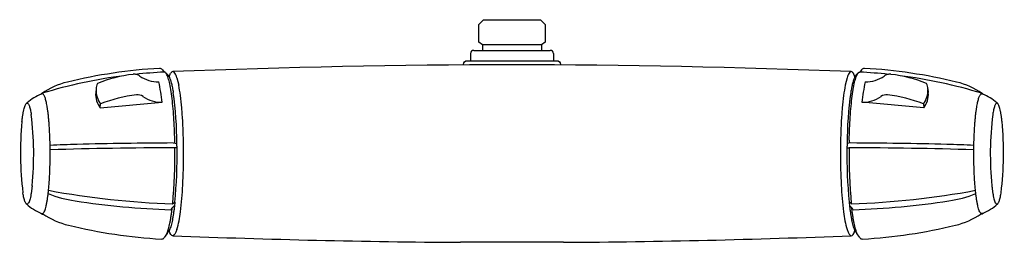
# Model space of a CAD drawing. Header units: millimetres. Extents: x -152 to 152, y -24 to 45.
import ezdxf

# ---------------------------------------------------------------- set-up
doc = ezdxf.new("R2010")
doc.units = ezdxf.units.MM
doc.header["$MEASUREMENT"] = 0
doc.layers.add('PLANNING', color=1, linetype='Continuous')

# ---------------------------------------------------------------- blocks, each defined once
blk = doc.blocks.new('82111000_f')
at = {"layer": 'PLANNING'}
for p, q in [((-10.3, 43), (-8.8, 44.5)), ((-10.3, 37.51), (-10.3, 43)), ((-8.8, 44.5), (8.8, 44.5)), ((8.8, 44.5), (10.3, 43)), ((10.3, 43), (10.3, 37.5)), ((-9.15, 36.7), (-10.3, 37.51)), ((-9.15, 36.7), (-9.15, 35)), ((9.15, 36.7), (-9.15, 36.7)), ((10.3, 37.5), (9.15, 36.7)), ((9.15, 36.7), (9.15, 35)), ((-12.85, 34), (-12.85, 31.8)), ((-11.85, 35), (11.85, 35)), ((12.85, 34), (12.85, 31.8)), ((-108.22, 29.01), (-107.7, 28.26)), ((-107.21, 28.03), (-106.48, 27.29)), ((-106.16, 26.84), (-105.68, 27.89)), ((-105.03, 28.4), (-105.01, 28.4)), ((105.03, 28.4), (105.01, 28.4)), ((106.16, 26.84), (105.68, 27.89)), ((107.21, 28.03), (106.48, 27.29)), ((108.22, 29.01), (107.7, 28.26)), ((-103.75, 26.52), (-103.17, 24.19)), ((103.75, 26.52), (103.17, 24.19)), ((-145.53, 21.54), (-145.69, 21.48)), ((-128.76, 23.09), (-128.88, 21.92)), ((128.76, 23.09), (128.88, 21.92)), ((145.53, 21.54), (145.69, 21.48)), ((-127.49, 17.15), (-108.32, 18.91)), ((-127.49, 17.15), (-127.35, 18.41)), ((127.49, 17.15), (108.32, 18.91)), ((127.35, 18.41), (127.49, 17.15)), ((-104.85, 6.31), (-103.73, 6.11)), ((104.85, 6.31), (103.73, 6.11)), ((-103.71, 4.77), (-104.37, 4.85)), ((103.71, 4.77), (104.37, 4.85)), ((-151.4, -9.23), (-151.42, -9.11)), ((151.4, -9.23), (151.42, -9.11)), ((-105.06, -12.51), (-104.37, -12.02)), ((-104.37, -12.02), (-104.42, -12.48)), ((104.37, -12.02), (104.42, -12.48)), ((105.06, -12.51), (104.37, -12.02)), ((-104.46, -12.87), (-104.49, -13.06)), ((-104.42, -12.48), (-104.46, -12.87)), ((104.42, -12.48), (104.46, -12.87)), ((104.46, -12.87), (104.49, -13.06)), ((-145.69, -15.48), (-145.53, -15.54)), ((-145.49, -15.7), (-144.98, -15.85)), ((145.49, -15.7), (144.98, -15.85)), ((145.69, -15.48), (145.53, -15.54)), ((-105.01, -22.4), (-105.03, -22.4)), ((105.01, -22.4), (105.03, -22.4)), ((-14.71, -24.4), (-15.93, -24.45)), ((14.71, -24.4), (-14.71, -24.4)), ((15.93, -24.45), (14.71, -24.4))]:
    blk.add_line(p, q, dxfattribs=at)
blk.add_lwpolyline([(-15.04, 30.46), (-15.03, 30.63, -0.406516), (-13.83, 31.8), (13.83, 31.8, -0.406566), (15.03, 30.63), (15.04, 30.46)], format="xyb", dxfattribs=at)
for centre, radius, start, end in [((-11.85, 34), 1, 90, 180), ((11.85, 34), 1, 0, 90), ((0, -2600.28), 2630.78, 87.71234, 92.28766), ((-100.13, -128.72), 158.4, 93.247, 103.7059), ((-112.23, -15.4), 43.27, 96.7193, 111.8915), ((-116.93, 24.63), 2.97, 73.0963, 97.0339), ((-99.82, -129.22), 157.68, 92.857, 96.0776), ((-116.9, 24.83), 2.77, 53.5293, 72.4204), ((-109.04, 28.43), 1, 34.9011, 93.247), ((-104.85, 27.51), 0.911, 101.3665, 155.3523), ((-105.13, 27.57), 0.842, 26.1071, 81.7413), ((-109.31, 24.92), 5.79, 16.0705, 31.5099), ((109.31, 24.92), 5.79, 148.4901, 163.9295), ((105.13, 27.57), 0.842, 98.2587, 153.8929), ((104.85, 27.51), 0.911, 24.6477, 78.6335), ((99.82, -129.22), 157.68, 83.9224, 87.143), ((109.04, 28.43), 1, 86.753, 145.0989), ((100.13, -128.72), 158.4, 76.2941, 86.753), ((116.9, 24.83), 2.77, 107.5796, 126.4707), ((116.93, 24.63), 2.97, 82.9661, 106.9037), ((112.23, -15.4), 43.27, 68.1085, 83.2807), ((-131.88, 1.47), 24.4, 103.7059, 124.0995), ((-99.84, -129.09), 157.55, 97.4104, 106.8389), ((-122.14, 22.39), 6.66, 159.1452, 173.8888), ((-109.56, 35.12), 9.87, 234.7655, 271.3198), ((-168.14, 12.65), 60.14, 5.982, 12.101), ((168.14, 12.65), 60.14, 167.899, 174.018), ((109.56, 35.12), 9.87, 268.6802, 305.2345), ((99.84, -129.09), 157.55, 73.1611, 82.5896), ((122.14, 22.39), 6.66, 6.1112, 20.8548), ((131.88, 1.47), 24.4, 55.9005, 76.2941), ((-139.68, 6.71), 15.94, 112.151, 130.851), ((-144.59, 20.49), 1.55, 137.2888, 143.2092), ((-145.27, 21.12), 0.621, 116.9246, 137.2888), ((-145.39, 21.33), 0.378, 106.889, 115.873), ((-121.98, 21.35), 6.92, 175.3159, 217.3721), ((-122.3, 22.49), 6.49, 176.7415, 218.9505), ((-223.7, 5.4), 119.97, 0.3391, 7.9258), ((-150.96, 14.85), 48.69, 7.3039, 11.061), ((150.96, 14.85), 48.69, 168.939, 172.6961), ((223.7, 5.4), 119.97, 172.0742, 179.6609), ((122.3, 22.49), 6.49, 321.0495, 3.2585), ((121.98, 21.35), 6.92, 322.6279, 4.6841), ((145.39, 21.33), 0.378, 64.127, 73.111), ((145.27, 21.12), 0.621, 42.7112, 63.0754), ((139.68, 6.71), 15.94, 49.149, 67.849), ((144.59, 20.49), 1.55, 36.7908, 42.7112), ((-140.04, 7.09), 15.42, 130.7481, 131.9902), ((-111.22, -21.74), 43.27, 96.7193, 111.8915), ((-115.94, 18.33), 2.93, 53.8885, 96.7193), ((-108.55, 28.78), 9.87, 234.7779, 271.3352), ((-193.41, 9.21), 91.52, 4.996, 7.4227), ((193.41, 9.21), 91.52, 172.5773, 175.004), ((108.55, 28.78), 9.87, 268.6648, 305.2221), ((115.94, 18.33), 2.93, 83.2807, 126.1115), ((111.22, -21.74), 43.27, 68.1085, 83.2807), ((140.04, 7.09), 15.42, 48.0098, 49.2519), ((-235.9, 5.5), 134.17, 3.1091, 4.996), ((235.9, 5.5), 134.17, 175.004, 176.8909), ((-51.19, 3.21), 100.98, 174.4845, 187.0041), ((-249.06, 2.79), 100.98, 354.4845, 7.0041), ((-271.94, 3.54), 170.26, 1.4958, 3.1091), ((271.94, 3.54), 170.26, 176.8909, 178.5042), ((249.06, 2.79), 100.98, 172.9959, 185.5155), ((51.19, 3.21), 100.98, 352.9959, 5.5155), ((-96.26, -1649.22), 1655.55, 90.29727, 91.32635), ((-291.14, 3.09), 186.78, 0.9621, 1.27), ((-289.09, 3.02), 185.39, 0.5428, 0.9559), ((-292.68, 3), 191.01, 0.0001, 1.4958), ((292.68, 3), 191.01, 178.5042, 179.9999), ((289.09, 3.02), 185.39, 179.0441, 179.4572), ((291.14, 3.09), 186.78, 178.73, 179.0379), ((96.26, -1649.22), 1655.55, 88.67365, 89.70273), ((-129.53, -219.76), 225.7, 91.2834, 93.4176), ((-96.96, -1588.57), 1593.44, 90.26637, 91.65445), ((-268.42, 2.64), 164.07, 354.704, 0.7726), ((-262.16, 2.62), 158.47, 354.6986, 0.7787), ((262.16, 2.62), 158.47, 179.2213, 185.3014), ((268.42, 2.64), 164.07, 179.2274, 185.296), ((96.96, -1588.57), 1593.44, 88.34555, 89.73363), ((129.53, -219.76), 225.7, 86.5824, 88.7166), ((-282.53, 2.88), 180.86, 356.9407, 0.0392), ((282.53, 2.88), 180.86, 179.9608, 183.0593), ((-97.56, 235.48), 248.11, 259.338, 268.2685), ((-212.34, -1.16), 110.56, 352.7905, 357.089), ((212.34, -1.16), 110.56, 182.911, 187.2095), ((97.56, 235.48), 248.11, 271.7315, 280.662), ((-129.76, 25.37), 37.39, 248.3264, 261.5223), ((-97, 240.96), 255.46, 261.3832, 268.0556), ((97, 240.96), 255.46, 271.9444, 278.6168), ((129.76, 25.37), 37.39, 278.4777, 291.6736), ((-139.65, -0.67), 15.99, 227.9873, 247.8216), ((139.41, -237.66), 331.56, 137.3581, 137.6609), ((-136.08, -11.25), 33.63, 343.9979, 353.5304), ((136.08, -11.25), 33.63, 186.4696, 196.0021), ((-139.41, -237.66), 331.56, 42.3391, 42.6419), ((139.65, -0.67), 15.99, 292.1784, 312.0127), ((-145.41, -15.24), 0.464, 203.1137, 289.3118), ((-131.35, 5.19), 25.07, 236.3159, 256.348), ((131.35, 5.19), 25.07, 283.652, 303.6841), ((145.41, -15.24), 0.464, 250.6882, 336.8863), ((-99.51, 136.44), 160.13, 256.3629, 266.773), ((586.45, -489.55), 836.32, 145.9523, 146.09165), ((-586.45, -489.55), 836.32, 33.90835, 34.0477), ((99.51, 136.44), 160.13, 273.227, 283.6371), ((-108.47, -22.44), 1, 266.773, 326.0917), ((-0.06, 2603.42), 2627.92, 267.71125, 269.65405), ((0.02, 2605.19), 2629.69, 270.3466, 272.28809), ((108.47, -22.44), 1, 213.9083, 273.227)]:
    blk.add_arc(centre, radius, start, end, dxfattribs=at)
for points, weights in [([(-104.41, 7.23), (-104.88, 28.4), (-107.68, 28.26)], [0.999999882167, 0.752885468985, 0.976448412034]), ([(104.41, 7.23), (104.88, 28.4), (107.68, 28.26)], [1, 0.752885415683, 0.976448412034]), ([(-106.48, 27.29), (-105.58, 26.37), (-104.87, 21.94)], [0.852122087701, 0.881169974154, 0.98512636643]), ([(106.48, 27.29), (105.58, 26.37), (104.87, 21.94)], [0.852122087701, 0.881169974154, 0.98512636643]), ([(-143.87, 17.35), (-144.59, 21.9), (-145.53, 21.54)], [0.999999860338, 0.861967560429, 0.854036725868]), ([(143.87, 17.35), (144.59, 21.9), (145.53, 21.54)], [0.999999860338, 0.861967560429, 0.854036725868]), ([(-151.71, 12.91), (-150.41, 25.02), (-148.83, 15.11)], [1, 0.707106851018, 0.999999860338]), ([(151.71, 12.91), (150.41, 25.02), (148.83, 15.11)], [1, 0.707106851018, 0.999999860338]), ([(-143.53, -8.78), (-141.99, 5.57), (-143.87, 17.35)], [1, 0.707106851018, 0.999999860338]), ([(143.53, -8.78), (141.99, 5.57), (143.87, 17.35)], [1, 0.707106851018, 0.999999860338]), ([(-148.55, -6.91), (-149.83, -18.87), (-151.4, -9.23)], [0.999999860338, 0.711482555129, 1]), ([(-145.53, -15.54), (-144.31, -16.01), (-143.53, -8.78)], [0.860898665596, 0.828465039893, 1]), ([(145.53, -15.54), (144.31, -16.01), (143.53, -8.78)], [0.860898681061, 0.828464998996, 1]), ([(148.55, -6.91), (149.83, -18.87), (151.4, -9.23)], [0.999999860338, 0.711482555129, 1]), ([(-107.18, -22.32), (-106.02, -20.9), (-105.2, -13.84)], [1, 0.935069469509, 0.99721296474]), ([(-104.49, -13.06), (-105.28, -20.07), (-106.48, -21.29)], [0.964209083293, 0.837937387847, 0.832604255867]), ([(104.49, -13.06), (105.28, -20.07), (106.48, -21.29)], [0.964209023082, 0.837937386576, 0.832604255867]), ([(107.18, -22.32), (106.02, -20.9), (105.2, -13.84)], [1, 0.935069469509, 0.99721296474])]:
    blk.add_rational_spline(points, weights, degree=2, dxfattribs=at)
for points in [[(-105.03, -22.4), (-105.41, -22.39), (-105.8, -21.85), (-106.16, -20.84)], [(-103.75, -20.52), (-104.15, -21.76), (-104.58, -22.4), (-105.01, -22.4)], [(103.75, -20.52), (104.15, -21.76), (104.58, -22.4), (105.01, -22.4)], [(105.03, -22.4), (105.41, -22.39), (105.8, -21.85), (106.16, -20.84)]]:
    blk.add_open_spline(points, degree=3, dxfattribs=at)

msp = doc.modelspace()

# ---------------------------------------------------------------- block references
msp.add_blockref('82111000_f', (0, 0))

doc.saveas('drawing.dxf')
